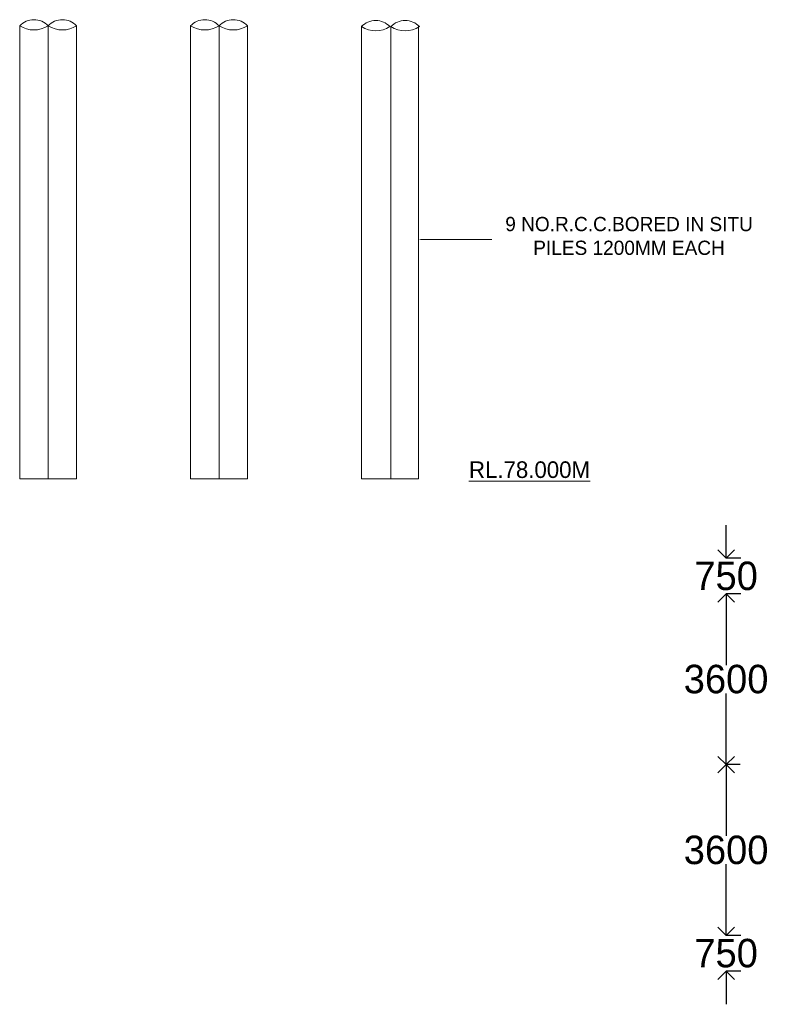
# Model space of a CAD drawing. Header units: millimetres. Extents: x -20950785 to 389010297, y -11535949 to 14056629.
# Tile 129 of 256: x 11726257 to 11742006, y -1750703 to -1729954. Entities that reach past the tile are written whole.
import ezdxf

# ---------------------------------------------------------------- set-up
doc = ezdxf.new("R2010")
doc.units = ezdxf.units.MM
doc.header["$LTSCALE"] = 60
doc.header["$MEASUREMENT"] = 0
doc.layers.add('TEXT', color=7, linetype='Continuous')
doc.dimstyles.get("Standard").update_dxf_attribs({"dimtxt": 400, "dimasz": 215, "dimexe": 0.18, "dimexo": 0.0625, "dimgap": 0.09, "dimtad": 0, "dimtih": 1, "dimtoh": 1, "dimdec": 0, "dimzin": 4, "dimdsep": 46, "dimtxsty": 'Standard', "dimblk": 'OPEN90', "dimcen": 0, "dimadec": 0, "dimazin": 1, "dimtfac": 1, "dimtdec": 0, "dimtix": 1, "dimtofl": 0, "dimtmove": 0, "dimatfit": 3, "dimldrblk": 'OPEN30', "dimfxl": 1, "dimtolj": 1, "dimtzin": 0, "dimarcsym": 0})

# ---------------------------------------------------------------- blocks, each defined once
blk = doc.blocks.new('_Open90')
at = {"color": 0, "linetype": 'ByBlock', "lineweight": -2}
for p, q in [((0, 0), (-1, 0)), ((-0.5, 0.5), (0, 0)), ((0, 0), (-0.5, -0.5))]:
    blk.add_line(p, q, dxfattribs=at)
blk = doc.blocks.new('*D845')
at = {"color": 0, "linetype": 'Continuous', "lineweight": -2, "ltscale": 20, "transparency": 16777216}
for p, q in [((11741138, -1740953), (11741138, -1740603)), ((11741446, -1741303), (11741138, -1741303)), ((11741446, -1742053), (11741138, -1742053)), ((11741138, -1742403), (11741138, -1742753))]:
    blk.add_line(p, q, dxfattribs=at)
at = {"layer": 'Defpoints', "color": 0, "linetype": 'Continuous', "lineweight": 9, "ltscale": 20, "transparency": 16777216}
for p in [(11741138, -1741303), (11741447, -1741303), (11741447, -1742053)]:
    blk.add_point(p, dxfattribs=at)
at = {"color": 0, "linetype": 'Continuous', "lineweight": -2, "ltscale": 20, "transparency": 16777216, "xscale": 350, "yscale": 350, "zscale": 350}
for p, rotation in [((11741138, -1741303), 270), ((11741138, -1742053), 90)]:
    blk.add_blockref('_Open90', p, dxfattribs=dict(at, rotation=rotation))
at = {"color": 0, "linetype": 'Continuous', "lineweight": 9, "ltscale": 20, "transparency": 16777216, "insert": (11741138, -1741678), "char_height": 400, "attachment_point": 5}
blk.add_mtext('\\A1;{\\H1.5x;750}', dxfattribs=at)
blk = doc.blocks.new('_Open30')
at = {"color": 0, "linetype": 'ByBlock', "lineweight": -2}
for p, q in [((-1, 0.268), (0, 0)), ((0, 0), (-1, -0.268)), ((0, 0), (-1, 0))]:
    blk.add_line(p, q, dxfattribs=at)
blk = doc.blocks.new('*D846')
at = {"color": 0, "linetype": 'Continuous', "lineweight": -2, "ltscale": 20, "transparency": 16777216}
for p, q in [((11741438, -1742053), (11741138, -1742053)), ((11741138, -1742403), (11741138, -1743553)), ((11741138, -1745303), (11741138, -1744153)), ((11741438, -1745653), (11741138, -1745653))]:
    blk.add_line(p, q, dxfattribs=at)
at = {"layer": 'Defpoints', "color": 0, "linetype": 'Continuous', "lineweight": 9, "ltscale": 20, "transparency": 16777216}
for p in [(11741138, -1742053), (11741438, -1742053), (11741438, -1745653)]:
    blk.add_point(p, dxfattribs=at)
at = {"color": 0, "linetype": 'Continuous', "lineweight": -2, "ltscale": 20, "transparency": 16777216, "xscale": 350, "yscale": 350, "zscale": 350}
for p, rotation in [((11741138, -1742053), 90), ((11741138, -1745653), 270)]:
    blk.add_blockref('_Open90', p, dxfattribs=dict(at, rotation=rotation))
at = {"color": 0, "linetype": 'Continuous', "lineweight": 9, "ltscale": 20, "transparency": 16777216, "insert": (11741138, -1743853), "char_height": 400, "attachment_point": 5}
blk.add_mtext('\\A1;{\\H1.5x;3600}', dxfattribs=at)
blk = doc.blocks.new('*D847')
at = {"color": 0, "linetype": 'Continuous', "lineweight": -2, "ltscale": 20, "transparency": 16777216}
for p, q in [((11741438, -1745653), (11741138, -1745653)), ((11741138, -1746003), (11741138, -1747153)), ((11741138, -1748903), (11741138, -1747753)), ((11741438, -1749253), (11741138, -1749253))]:
    blk.add_line(p, q, dxfattribs=at)
at = {"layer": 'Defpoints', "color": 0, "linetype": 'Continuous', "lineweight": 9, "ltscale": 20, "transparency": 16777216}
for p in [(11741138, -1745653), (11741438, -1745653), (11741438, -1749253)]:
    blk.add_point(p, dxfattribs=at)
at = {"color": 0, "linetype": 'Continuous', "lineweight": -2, "ltscale": 20, "transparency": 16777216, "xscale": 350, "yscale": 350, "zscale": 350}
for p, rotation in [((11741138, -1745653), 90), ((11741138, -1749253), 270)]:
    blk.add_blockref('_Open90', p, dxfattribs=dict(at, rotation=rotation))
at = {"color": 0, "linetype": 'Continuous', "lineweight": 9, "ltscale": 20, "transparency": 16777216, "insert": (11741138, -1747453), "char_height": 400, "attachment_point": 5}
blk.add_mtext('\\A1;{\\H1.5x;3600}', dxfattribs=at)
blk = doc.blocks.new('*D848')
at = {"color": 0, "linetype": 'Continuous', "lineweight": -2, "ltscale": 20, "transparency": 16777216}
for p, q in [((11741138, -1748903), (11741138, -1748553)), ((11741446, -1749253), (11741138, -1749253)), ((11741446, -1750003), (11741138, -1750003)), ((11741138, -1750353), (11741138, -1750703))]:
    blk.add_line(p, q, dxfattribs=at)
at = {"layer": 'Defpoints', "color": 0, "linetype": 'Continuous', "lineweight": 9, "ltscale": 20, "transparency": 16777216}
for p in [(11741138, -1749253), (11741447, -1749253), (11741447, -1750003)]:
    blk.add_point(p, dxfattribs=at)
at = {"color": 0, "linetype": 'Continuous', "lineweight": -2, "ltscale": 20, "transparency": 16777216, "xscale": 350, "yscale": 350, "zscale": 350}
for p, rotation in [((11741138, -1749253), 270), ((11741138, -1750003), 90)]:
    blk.add_blockref('_Open90', p, dxfattribs=dict(at, rotation=rotation))
at = {"color": 0, "linetype": 'Continuous', "lineweight": 9, "ltscale": 20, "transparency": 16777216, "insert": (11741138, -1749628), "char_height": 400, "attachment_point": 5}
blk.add_mtext('\\A1;{\\H1.5x;750}', dxfattribs=at)

msp = doc.modelspace()

# ---------------------------------------------------------------- linework, layer by layer
at = {"color": 7, "linetype": 'Continuous', "lineweight": 9}
for p, q in [((11726256.7, -1739630.61), (11726256.7, -1730083.97)), ((11727456.7, -1739630.61), (11727456.7, -1730083.97)), ((11729856.7, -1739630.61), (11729856.7, -1730083.97)), ((11731056.7, -1739630.61), (11731056.7, -1730083.97)), ((11733456.7, -1739630.61), (11733456.7, -1730083.97)), ((11734656.7, -1739630.61), (11734656.7, -1730083.97)), ((11734656.7, -1734707.29), (11734656.7, -1734436.5)), ((11734731.7, -1734586.5), (11736200.93, -1734586.5)), ((11726256.7, -1739630.61), (11727456.7, -1739630.61)), ((11729856.7, -1739630.61), (11731056.7, -1739630.61)), ((11733456.7, -1739630.61), (11734656.7, -1739630.61))]:
    msp.add_line(p, q, dxfattribs=at)
for centre, radius, start, end in [((11726556.7, -1730366.66), 412.21, 43.298588, 136.701412), ((11727156.7, -1730366.66), 412.21, 43.298588, 136.701412), ((11730156.7, -1730366.66), 412.21, 43.298588, 136.701412), ((11730756.7, -1730366.66), 412.21, 43.298588, 136.701412), ((11733756.7, -1730383.5), 412.21, 43.298588, 136.701412), ((11734377.65, -1730383.5), 412.21, 43.298588, 136.701412), ((11726556.7, -1729609.07), 561.72, 237.718709, 302.281291), ((11727156.7, -1729609.07), 561.72, 237.718709, 302.281291), ((11730156.7, -1729609.07), 561.72, 237.718709, 302.281291), ((11730756.7, -1729609.07), 561.72, 237.718709, 302.281291), ((11733756.7, -1729625.91), 561.72, 237.718709, 302.281291), ((11734377.65, -1729625.91), 561.72, 237.718709, 302.281291)]:
    msp.add_arc(centre, radius, start, end, dxfattribs=at)
msp.add_solid([(11734731.7, -1734574), (11734731.7, -1734599), (11734656.7, -1734586.5)], dxfattribs=at)
at = {"layer": 'TEXT', "color": 7, "linetype": 'Continuous', "lineweight": 9, "ltscale": 1000}
for p, q in [((11726856.7, -1739630.61), (11726856.7, -1730083.97)), ((11730456.7, -1739630.61), (11730456.7, -1730083.97)), ((11734077.65, -1730100.81), (11734077.65, -1739630.61))]:
    msp.add_line(p, q, dxfattribs=at)

# ---------------------------------------------------------------- texts
at = {"color": 7, "linetype": 'Continuous', "lineweight": 9}
for s, insert, char_height, width, attachment_point in [('\\A1;9 NO.R.C.C.BORED IN SITU PILES 1200MM EACH', (11739093.51, -1734513.11), 300, 5469.1013, 5), ('{\\LRL.78.000M}', (11735721.41, -1739261.64), 350, 2401.5883, 1)]:
    msp.add_mtext(s, dxfattribs=dict(at, insert=insert, char_height=char_height, width=width, attachment_point=attachment_point))

# ---------------------------------------------------------------- dimensions: what is measured, and where the dimension line sits
at = {"color": 7, "linetype": 'Continuous', "lineweight": 9, "ltscale": 20}
for base, p1, p2, text, picture, middle in [((11741137.68, -1741303.12), (11741446.52, -1742053.12), (11741446.52, -1741303.12), '{\\H1.5x;750}', '*D845', (11741137.68, -1741678.12)), ((11741137.68, -1742053.12), (11741437.89, -1745653.12), (11741437.89, -1742053.12), '{\\H1.5x;3600}', '*D846', (11741137.68, -1743853.12)), ((11741137.68, -1745653.12), (11741437.89, -1749253.12), (11741437.89, -1745653.12), '{\\H1.5x;3600}', '*D847', (11741137.68, -1747453.12)), ((11741137.68, -1749253.12), (11741446.52, -1750003.12), (11741446.52, -1749253.12), '{\\H1.5x;750}', '*D848', (11741137.68, -1749628.12))]:
    dim = msp.add_linear_dim(base=base, p1=p1, p2=p2, angle=90, text=text, dimstyle='Standard', override={"dimasz": 350}, dxfattribs=at)
    dim.commit()
    dim.dimension.update_dxf_attribs({"geometry": picture, "text_midpoint": middle})

doc.saveas('drawing.dxf')
